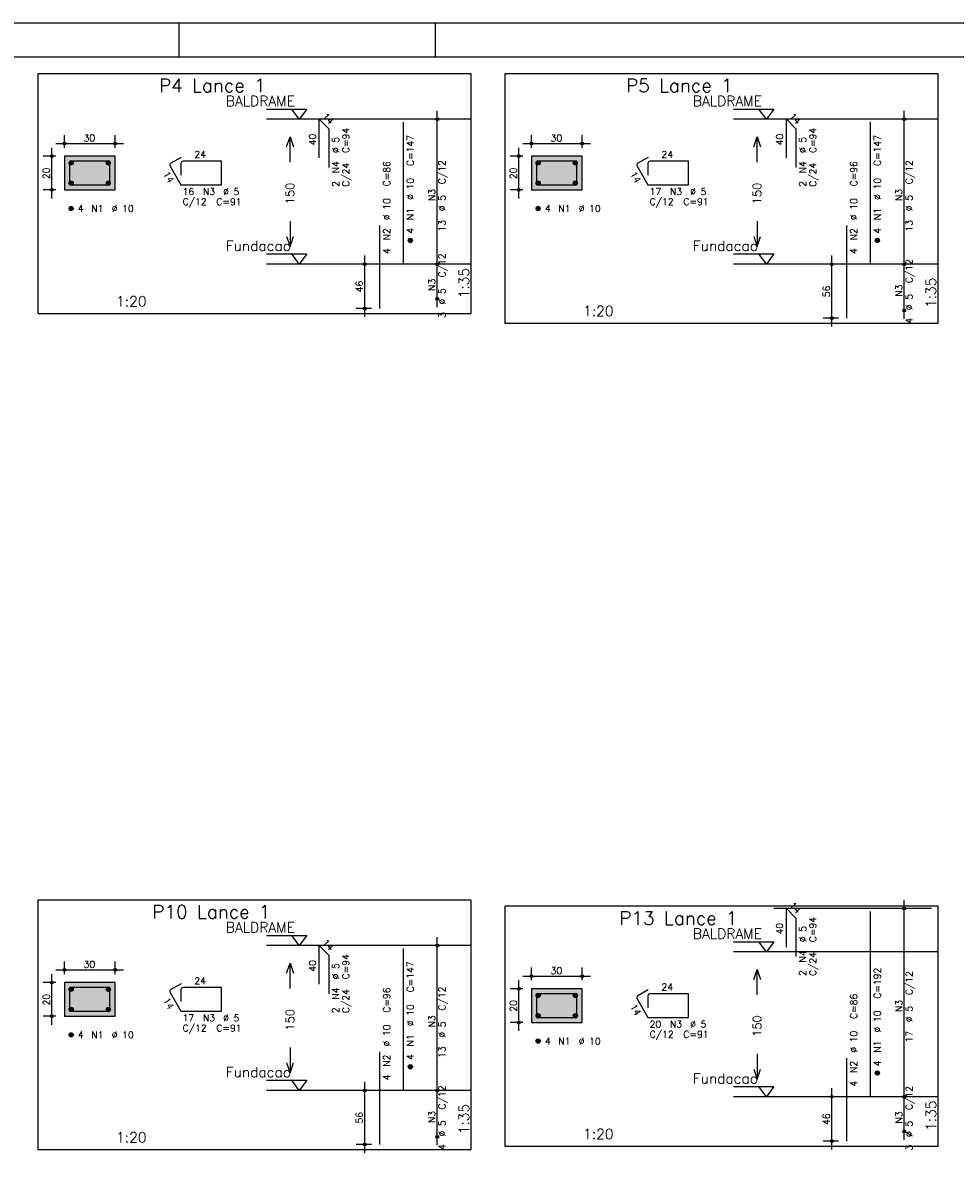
# Model space of a CAD drawing. Extents: x 0 to 84.1, y 0 to 59.4.
# Tile 3 of 7: x 16.4 to 44, y 25.4 to 59.4. Entities that reach past the tile are written whole.
import ezdxf

# ---------------------------------------------------------------- set-up
doc = ezdxf.new("R2010")
doc.units = 0
doc.linetypes.add('ESTILO_TQS_0002', pattern=[0.4, 0.1, -0.3])
for name, color, linetype in [('1', 1, 'CONTINUOUS'), ('2', 2, 'CONTINUOUS'), ('3', 3, 'CONTINUOUS'), ('4', 4, 'CONTINUOUS'), ('6', 6, 'CONTINUOUS'), ('7', 7, 'CONTINUOUS')]:
    doc.layers.add(name, color=color, linetype=linetype)
doc.styles.get("Standard").update_dxf_attribs({"font": 'ROMANS.SHX'})

msp = doc.modelspace()

# ---------------------------------------------------------------- linework, layer by layer
at = {"layer": '1', "linetype": 'CONTINUOUS'}
for points in [[(16.825, 50.800214), (29.65, 50.800214), (29.65, 57.900214), (16.825, 57.900214), (16.825, 50.800214)], [(30.65, 50.5145), (43.475, 50.5145), (43.475, 57.900214), (30.65, 57.900214), (30.65, 50.5145)], [(23.59, 56.850214), (24.79, 56.850214), (24.565, 56.550214), (24.34, 56.850214)], [(37.415, 56.850214), (38.615, 56.850214), (38.39, 56.550214), (38.165, 56.850214)], [(29.65, 56.550214), (23.59, 56.550214)], [(43.475, 56.550214), (37.415, 56.550214)], [(23.59, 52.5645), (24.79, 52.5645), (24.565, 52.2645), (24.34, 52.5645)], [(37.415, 52.5645), (38.615, 52.5645), (38.39, 52.2645), (38.165, 52.5645)], [(29.65, 52.2645), (23.59, 52.2645)], [(43.475, 52.2645), (37.415, 52.2645)], [(16.825, 26.05725), (29.65, 26.05725), (29.65, 33.442964), (16.825, 33.442964), (16.825, 26.05725)], [(30.65, 26.157464), (43.475, 26.157464), (43.475, 33.257464), (30.65, 33.257464), (30.65, 26.157464)], [(43.275, 33.193179), (38.615, 33.193179)], [(43.275, 33.193179), (38.615, 33.193179)], [(23.59, 32.392964), (24.79, 32.392964), (24.565, 32.092964), (24.34, 32.392964)], [(29.65, 32.092964), (23.59, 32.092964)], [(37.415, 32.207464), (38.615, 32.207464), (38.39, 31.907464), (38.165, 32.207464)], [(43.475, 31.907464), (37.415, 31.907464)], [(23.59, 28.10725), (24.79, 28.10725), (24.565, 27.80725), (24.34, 28.10725)], [(37.415, 27.92175), (38.615, 27.92175), (38.39, 27.62175), (38.165, 27.92175)], [(29.65, 27.80725), (23.59, 27.80725)], [(43.475, 27.62175), (37.415, 27.62175)]]:
    msp.add_lwpolyline(points, dxfattribs=at)
at = {"layer": '1', "linetype": 'ESTILO_TQS_0002'}
for points in [[(17.61, 54.459857), (19.11, 54.459857), (19.11, 55.459857), (17.61, 55.459857), (17.61, 54.459857)], [(31.435, 54.459857), (32.935, 54.459857), (32.935, 55.459857), (31.435, 55.459857), (31.435, 54.459857)], [(17.61, 30.002607), (19.11, 30.002607), (19.11, 31.002607), (17.61, 31.002607), (17.61, 30.002607)], [(31.435, 29.817107), (32.935, 29.817107), (32.935, 30.817107), (31.435, 30.817107), (31.435, 29.817107)]]:
    msp.add_lwpolyline(points, dxfattribs=at)
at = {"layer": '2', "linetype": 'CONTINUOUS'}
for p, q in [((84.100006, 59.400002), (0, 59.400002)), ((21, 59.400002), (21, 58.400002)), ((28.600006, 58.400002), (28.600006, 59.400002)), ((28.65, 52.0145), (28.65, 56.800214)), ((28.65, 56.550214), (28.65, 56.550214)), ((42.475, 52.0145), (42.475, 56.800214)), ((42.475, 56.550214), (42.475, 56.550214)), ((17.36, 55.834857), (19.36, 55.834857)), ((17.61, 55.709857), (17.61, 56.084857)), ((19.11, 55.709857), (19.11, 56.084857)), ((31.185, 55.834857), (33.185, 55.834857)), ((31.435, 55.709857), (31.435, 56.084857)), ((32.935, 55.709857), (32.935, 56.084857)), ((17.235, 54.209857), (17.235, 55.709857)), ((31.06, 54.209857), (31.06, 55.709857)), ((17.36, 55.459857), (16.985, 55.459857)), ((17.61, 55.459857), (17.61, 55.459857)), ((17.61, 55.459857), (17.61, 55.459857)), ((19.11, 55.459857), (19.11, 55.459857)), ((31.185, 55.459857), (30.81, 55.459857)), ((31.435, 55.459857), (31.435, 55.459857)), ((31.435, 55.459857), (31.435, 55.459857)), ((32.935, 55.459857), (32.935, 55.459857)), ((17.36, 54.459857), (16.985, 54.459857)), ((17.61, 54.459857), (17.61, 54.459857)), ((31.185, 54.459857), (30.81, 54.459857)), ((31.435, 54.459857), (31.435, 54.459857)), ((26.5, 50.700214), (26.5, 52.5145)), ((28.65, 50.985929), (28.65, 52.5145)), ((40.325, 50.4145), (40.325, 52.5145)), ((42.475, 50.643071), (42.475, 52.5145)), ((26.7, 52.2645), (26.25, 52.2645)), ((26.95, 52.2645), (26.95, 52.2645)), ((28.65, 52.2645), (28.65, 52.2645)), ((28.65, 52.2645), (28.65, 52.2645)), ((40.525, 52.2645), (40.075, 52.2645)), ((40.775, 52.2645), (40.775, 52.2645)), ((42.475, 52.2645), (42.475, 52.2645)), ((42.475, 52.2645), (42.475, 52.2645)), ((28.65, 51.235929), (28.65, 51.235929)), ((26.7, 50.950214), (26.25, 50.950214)), ((26.95, 50.950214), (26.95, 50.950214)), ((42.475, 50.893071), (42.475, 50.893071)), ((40.525, 50.6645), (40.075, 50.6645)), ((40.775, 50.6645), (40.775, 50.6645)), ((42.475, 27.37175), (42.475, 33.443179)), ((42.475, 33.193179), (42.475, 33.193179)), ((28.65, 27.55725), (28.65, 32.342964)), ((28.65, 32.092964), (28.65, 32.092964)), ((17.36, 31.377607), (19.36, 31.377607)), ((17.61, 31.252607), (17.61, 31.627607)), ((19.11, 31.252607), (19.11, 31.627607)), ((31.435, 31.067107), (31.435, 31.442107)), ((32.935, 31.067107), (32.935, 31.442107)), ((17.36, 31.002607), (16.985, 31.002607)), ((17.235, 29.752607), (17.235, 31.252607)), ((17.61, 31.002607), (17.61, 31.002607)), ((17.61, 31.002607), (17.61, 31.002607)), ((19.11, 31.002607), (19.11, 31.002607)), ((31.06, 29.567107), (31.06, 31.067107)), ((31.185, 31.192107), (33.185, 31.192107)), ((31.185, 30.817107), (30.81, 30.817107)), ((31.435, 30.817107), (31.435, 30.817107)), ((31.435, 30.817107), (31.435, 30.817107)), ((32.935, 30.817107), (32.935, 30.817107)), ((17.36, 30.002607), (16.985, 30.002607)), ((17.61, 30.002607), (17.61, 30.002607)), ((31.185, 29.817107), (30.81, 29.817107)), ((31.435, 29.817107), (31.435, 29.817107)), ((26.5, 25.95725), (26.5, 28.05725)), ((28.65, 26.185821), (28.65, 28.05725)), ((26.7, 27.80725), (26.25, 27.80725)), ((26.95, 27.80725), (26.95, 27.80725)), ((28.65, 27.80725), (28.65, 27.80725)), ((28.65, 27.80725), (28.65, 27.80725)), ((40.525, 27.62175), (40.075, 27.62175)), ((40.325, 26.057464), (40.325, 27.87175)), ((40.775, 27.62175), (40.775, 27.62175)), ((42.475, 26.343179), (42.475, 27.87175)), ((42.475, 27.62175), (42.475, 27.62175)), ((42.475, 27.62175), (42.475, 27.62175)), ((42.475, 26.593179), (42.475, 26.593179)), ((28.65, 26.435821), (28.65, 26.435821)), ((40.525, 26.307464), (40.075, 26.307464)), ((40.775, 26.307464), (40.775, 26.307464)), ((26.7, 26.20725), (26.25, 26.20725)), ((26.95, 26.20725), (26.95, 26.20725))]:
    msp.add_line(p, q, dxfattribs=at)
for points in [[(83.100006, 1), (2.5, 1), (2.5, 58.400002), (83.100006, 58.400002), (83.100006, 1)], [(24.19, 55.732357), (24.29, 56.032357), (24.39, 55.732357)], [(24.29, 55.282357), (24.29, 56.032357)], [(38.015, 55.732357), (38.115, 56.032357), (38.215, 55.732357)], [(38.115, 55.282357), (38.115, 56.032357)], [(17.61, 54.459857), (19.11, 54.459857), (19.11, 55.459857), (17.61, 55.459857), (17.61, 54.459857)], [(31.435, 54.459857), (32.935, 54.459857), (32.935, 55.459857), (31.435, 55.459857), (31.435, 54.459857)], [(24.29, 53.532357), (24.29, 52.782357)], [(38.115, 53.532357), (38.115, 52.782357)], [(24.19, 53.082357), (24.29, 52.782357), (24.39, 53.082357)], [(38.015, 53.082357), (38.115, 52.782357), (38.215, 53.082357)], [(24.19, 31.275107), (24.29, 31.575107), (24.39, 31.275107)], [(24.29, 30.825107), (24.29, 31.575107)], [(38.015, 31.089607), (38.115, 31.389607), (38.215, 31.089607)], [(38.115, 30.639607), (38.115, 31.389607)], [(17.61, 30.002607), (19.11, 30.002607), (19.11, 31.002607), (17.61, 31.002607), (17.61, 30.002607)], [(31.435, 29.817107), (32.935, 29.817107), (32.935, 30.817107), (31.435, 30.817107), (31.435, 29.817107)], [(24.29, 29.075107), (24.29, 28.325107)], [(24.19, 28.625107), (24.29, 28.325107), (24.39, 28.625107)], [(38.115, 28.889607), (38.115, 28.139607)], [(38.015, 28.439607), (38.115, 28.139607), (38.215, 28.439607)]]:
    msp.add_lwpolyline(points, dxfattribs=at)
for centre, radius in [((28.65, 56.550214), 0.041625), ((28.65, 56.550214), 0.02075), ((42.475, 56.550214), 0.041625), ((42.475, 56.550214), 0.02075), ((17.61, 55.834857), 0.04), ((17.61, 55.834857), 0.02), ((19.11, 55.834857), 0.04), ((19.11, 55.834857), 0.02), ((31.435, 55.834857), 0.04), ((31.435, 55.834857), 0.02), ((32.935, 55.834857), 0.04), ((32.935, 55.834857), 0.02), ((17.235, 55.459857), 0.04), ((31.06, 55.459857), 0.04), ((17.235, 55.459857), 0.02), ((31.06, 55.459857), 0.02), ((17.235, 54.459857), 0.04), ((17.235, 54.459857), 0.02), ((31.06, 54.459857), 0.04), ((31.06, 54.459857), 0.02), ((26.5, 52.2645), 0.04), ((26.5, 52.2645), 0.02), ((28.65, 52.2645), 0.041625), ((28.65, 52.2645), 0.041625), ((28.65, 52.2645), 0.02075), ((28.65, 52.2645), 0.02075), ((40.325, 52.2645), 0.04), ((40.325, 52.2645), 0.02), ((42.475, 52.2645), 0.041625), ((42.475, 52.2645), 0.041625), ((42.475, 52.2645), 0.02075), ((42.475, 52.2645), 0.02075), ((28.65, 51.235929), 0.041625), ((28.65, 51.235929), 0.02075), ((26.5, 50.950214), 0.04), ((26.5, 50.950214), 0.02), ((42.475, 50.893071), 0.041625), ((42.475, 50.893071), 0.02075), ((40.325, 50.6645), 0.04), ((40.325, 50.6645), 0.02), ((42.475, 33.193179), 0.041625), ((42.475, 33.193179), 0.02075), ((28.65, 32.092964), 0.041625), ((28.65, 32.092964), 0.02075), ((17.61, 31.377607), 0.04), ((17.61, 31.377607), 0.02), ((19.11, 31.377607), 0.04), ((19.11, 31.377607), 0.02), ((17.235, 31.002607), 0.04), ((17.235, 31.002607), 0.02), ((31.435, 31.192107), 0.04), ((31.435, 31.192107), 0.02), ((32.935, 31.192107), 0.04), ((32.935, 31.192107), 0.02), ((31.06, 30.817107), 0.04), ((31.06, 30.817107), 0.02), ((17.235, 30.002607), 0.04), ((17.235, 30.002607), 0.02), ((31.06, 29.817107), 0.04), ((31.06, 29.817107), 0.02), ((26.5, 27.80725), 0.04), ((26.5, 27.80725), 0.02), ((28.65, 27.80725), 0.041625), ((28.65, 27.80725), 0.041625), ((28.65, 27.80725), 0.02075), ((28.65, 27.80725), 0.02075), ((40.325, 27.62175), 0.04), ((40.325, 27.62175), 0.02), ((42.475, 27.62175), 0.041625), ((42.475, 27.62175), 0.041625), ((42.475, 27.62175), 0.02075), ((42.475, 27.62175), 0.02075), ((42.475, 26.593179), 0.041625), ((42.475, 26.593179), 0.02075), ((26.5, 26.20725), 0.04), ((26.5, 26.20725), 0.02), ((28.65, 26.435821), 0.041625), ((28.65, 26.435821), 0.02075), ((40.325, 26.307464), 0.04), ((40.325, 26.307464), 0.02)]:
    msp.add_circle(centre, radius, dxfattribs=at)
for points in [[(17.61, 54.459857), (19.11, 54.459857), (19.11, 55.459857)], [(17.61, 54.459857), (19.11, 55.459857), (17.61, 55.459857)], [(17.61, 54.459857), (17.61, 55.459857), (17.61, 54.459857)], [(31.435, 54.459857), (32.935, 54.459857), (32.935, 55.459857)], [(31.435, 54.459857), (32.935, 55.459857), (31.435, 55.459857)], [(31.435, 54.459857), (31.435, 55.459857), (31.435, 54.459857)], [(17.61, 30.002607), (19.11, 30.002607), (19.11, 31.002607)], [(17.61, 30.002607), (19.11, 31.002607), (17.61, 31.002607)], [(17.61, 30.002607), (17.61, 31.002607), (17.61, 30.002607)], [(31.435, 29.817107), (32.935, 29.817107), (32.935, 30.817107)], [(31.435, 29.817107), (32.935, 30.817107), (31.435, 30.817107)], [(31.435, 29.817107), (31.435, 30.817107), (31.435, 29.817107)]]:
    msp.add_solid(points, dxfattribs=at)
at = {"layer": '3', "linetype": 'CONTINUOUS'}
for p, q in [((17.748156, 55.251046), (17.81881, 55.3217)), ((17.748165, 55.268732), (17.801181, 55.321749)), ((17.751831, 55.237044), (17.832838, 55.31805)), ((17.757882, 55.225416), (17.844471, 55.312006)), ((17.765828, 55.215686), (17.854208, 55.304065)), ((17.775562, 55.207741), (17.862159, 55.294339)), ((17.787198, 55.2017), (17.868158, 55.28266)), ((17.801173, 55.197997), (17.871893, 55.268717)), ((17.818878, 55.198024), (17.871897, 55.251044)), ((18.848156, 55.251046), (18.91881, 55.3217)), ((18.848165, 55.268732), (18.901181, 55.321749)), ((18.851831, 55.237044), (18.932838, 55.31805)), ((18.857882, 55.225416), (18.944471, 55.312006)), ((18.865828, 55.215686), (18.954208, 55.304065)), ((18.875562, 55.207741), (18.962159, 55.294339)), ((18.887198, 55.2017), (18.968158, 55.28266)), ((18.901173, 55.197997), (18.971893, 55.268717)), ((18.918878, 55.198024), (18.971897, 55.251044)), ((31.573156, 55.251046), (31.64381, 55.3217)), ((31.573165, 55.268732), (31.626181, 55.321749)), ((31.576831, 55.237044), (31.657838, 55.31805)), ((31.582882, 55.225416), (31.669471, 55.312006)), ((31.590828, 55.215686), (31.679208, 55.304065)), ((31.600562, 55.207741), (31.687159, 55.294339)), ((31.612198, 55.2017), (31.693158, 55.28266)), ((31.626173, 55.197997), (31.696893, 55.268717)), ((31.643878, 55.198024), (31.696897, 55.251044)), ((32.673156, 55.251046), (32.74381, 55.3217)), ((32.673165, 55.268732), (32.726181, 55.321749)), ((32.676831, 55.237044), (32.757838, 55.31805)), ((32.682882, 55.225416), (32.769471, 55.312006)), ((32.690828, 55.215686), (32.779208, 55.304065)), ((32.700562, 55.207741), (32.787159, 55.294339)), ((32.712198, 55.2017), (32.793158, 55.28266)), ((32.726173, 55.197997), (32.796893, 55.268717)), ((32.743878, 55.198024), (32.796897, 55.251044)), ((17.748156, 54.651046), (17.81881, 54.7217)), ((17.748165, 54.668732), (17.801181, 54.721749)), ((17.751831, 54.637044), (17.832838, 54.71805)), ((17.757882, 54.625416), (17.844471, 54.712006)), ((17.765828, 54.615686), (17.854208, 54.704065)), ((17.775562, 54.607741), (17.862159, 54.694339)), ((17.787198, 54.6017), (17.868158, 54.68266)), ((17.801173, 54.597997), (17.871893, 54.668717)), ((17.818878, 54.598024), (17.871897, 54.651044)), ((18.848156, 54.651046), (18.91881, 54.7217)), ((18.848165, 54.668732), (18.901181, 54.721749)), ((18.851831, 54.637044), (18.932838, 54.71805)), ((18.857882, 54.625416), (18.944471, 54.712006)), ((18.865828, 54.615686), (18.954208, 54.704065)), ((18.875562, 54.607741), (18.962159, 54.694339)), ((18.887198, 54.6017), (18.968158, 54.68266)), ((18.901173, 54.597997), (18.971893, 54.668717)), ((18.918878, 54.598024), (18.971897, 54.651044)), ((31.573156, 54.651046), (31.64381, 54.7217)), ((31.573165, 54.668732), (31.626181, 54.721749)), ((31.576831, 54.637044), (31.657838, 54.71805)), ((31.582882, 54.625416), (31.669471, 54.712006)), ((31.590828, 54.615686), (31.679208, 54.704065)), ((31.600562, 54.607741), (31.687159, 54.694339)), ((31.612198, 54.6017), (31.693158, 54.68266)), ((31.626173, 54.597997), (31.696893, 54.668717)), ((31.643878, 54.598024), (31.696897, 54.651044)), ((32.673156, 54.651046), (32.74381, 54.7217)), ((32.673165, 54.668732), (32.726181, 54.721749)), ((32.676831, 54.637044), (32.757838, 54.71805)), ((32.682882, 54.625416), (32.769471, 54.712006)), ((32.690828, 54.615686), (32.779208, 54.704065)), ((32.700562, 54.607741), (32.787159, 54.694339)), ((32.712198, 54.6017), (32.793158, 54.68266)), ((32.726173, 54.597997), (32.796893, 54.668717)), ((32.743878, 54.598024), (32.796897, 54.651044)), ((17.748156, 53.901046), (17.81881, 53.9717)), ((17.748165, 53.918732), (17.801181, 53.971749)), ((17.751831, 53.887044), (17.832838, 53.96805)), ((17.757882, 53.875416), (17.844471, 53.962006)), ((17.765828, 53.865686), (17.854208, 53.954065)), ((17.775562, 53.857741), (17.862159, 53.944339)), ((17.787198, 53.8517), (17.868158, 53.93266)), ((17.801173, 53.847997), (17.871893, 53.918717)), ((17.818878, 53.848024), (17.871897, 53.901044)), ((31.573156, 53.901046), (31.64381, 53.9717)), ((31.573165, 53.918732), (31.626181, 53.971749)), ((31.576831, 53.887044), (31.657838, 53.96805)), ((31.582882, 53.875416), (31.669471, 53.962006)), ((31.590828, 53.865686), (31.679208, 53.954065)), ((31.600562, 53.857741), (31.687159, 53.944339)), ((31.612198, 53.8517), (31.693158, 53.93266)), ((31.626173, 53.847997), (31.696893, 53.918717)), ((31.643878, 53.848024), (31.696897, 53.901044)), ((27.788156, 52.955689), (27.85881, 53.026343)), ((27.788165, 52.973375), (27.841181, 53.026392)), ((27.791831, 52.941687), (27.872838, 53.022693)), ((27.797882, 52.930059), (27.884471, 53.016649)), ((27.805828, 52.920328), (27.894208, 53.008708)), ((27.815562, 52.912384), (27.902159, 52.998982)), ((27.827198, 52.906343), (27.908158, 52.987303)), ((27.841173, 52.90264), (27.911893, 52.97336)), ((27.858878, 52.902667), (27.911897, 52.955687)), ((41.613156, 52.955689), (41.68381, 53.026343)), ((41.613165, 52.973375), (41.666181, 53.026392)), ((41.616831, 52.941687), (41.697838, 53.022693)), ((41.622882, 52.930059), (41.709471, 53.016649)), ((41.630828, 52.920328), (41.719208, 53.008708)), ((41.640562, 52.912384), (41.727159, 52.998982)), ((41.652198, 52.906343), (41.733158, 52.987303)), ((41.666173, 52.90264), (41.736893, 52.97336)), ((41.683878, 52.902667), (41.736897, 52.955687)), ((17.748156, 30.793796), (17.81881, 30.86445)), ((17.748165, 30.811482), (17.801181, 30.864499)), ((17.751831, 30.779794), (17.832838, 30.8608)), ((17.757882, 30.768166), (17.844471, 30.854756)), ((17.765828, 30.758436), (17.854208, 30.846815)), ((17.775562, 30.750491), (17.862159, 30.837089)), ((17.787198, 30.74445), (17.868158, 30.82541)), ((17.801173, 30.740747), (17.871893, 30.811467)), ((17.818878, 30.740774), (17.871897, 30.793794)), ((18.848156, 30.793796), (18.91881, 30.86445)), ((18.848165, 30.811482), (18.901181, 30.864499)), ((18.851831, 30.779794), (18.932838, 30.8608)), ((18.857882, 30.768166), (18.944471, 30.854756)), ((18.865828, 30.758436), (18.954208, 30.846815)), ((18.875562, 30.750491), (18.962159, 30.837089)), ((18.887198, 30.74445), (18.968158, 30.82541)), ((18.901173, 30.740747), (18.971893, 30.811467)), ((18.918878, 30.740774), (18.971897, 30.793794)), ((31.573156, 30.608296), (31.64381, 30.67895)), ((31.573165, 30.625982), (31.626181, 30.678999)), ((31.576831, 30.594294), (31.657838, 30.6753)), ((31.582882, 30.582666), (31.669471, 30.669256)), ((31.590828, 30.572936), (31.679208, 30.661315)), ((31.600562, 30.564991), (31.687159, 30.651589)), ((31.612198, 30.55895), (31.693158, 30.63991)), ((32.673156, 30.608296), (32.74381, 30.67895)), ((32.673165, 30.625982), (32.726181, 30.678999)), ((32.676831, 30.594294), (32.757838, 30.6753)), ((32.682882, 30.582666), (32.769471, 30.669256)), ((32.690828, 30.572936), (32.779208, 30.661315)), ((32.700562, 30.564991), (32.787159, 30.651589)), ((32.712198, 30.55895), (32.793158, 30.63991)), ((31.626173, 30.555247), (31.696893, 30.625967)), ((31.643878, 30.555274), (31.696897, 30.608294)), ((32.726173, 30.555247), (32.796893, 30.625967)), ((32.743878, 30.555274), (32.796897, 30.608294)), ((17.748156, 30.193796), (17.81881, 30.26445)), ((17.748165, 30.211482), (17.801181, 30.264499)), ((17.751831, 30.179794), (17.832838, 30.2608)), ((17.757882, 30.168166), (17.844471, 30.254756)), ((17.765828, 30.158436), (17.854208, 30.246815)), ((17.775562, 30.150491), (17.862159, 30.237089)), ((17.787198, 30.14445), (17.868158, 30.22541)), ((17.801173, 30.140747), (17.871893, 30.211467)), ((17.818878, 30.140774), (17.871897, 30.193794)), ((18.848156, 30.193796), (18.91881, 30.26445)), ((18.848165, 30.211482), (18.901181, 30.264499)), ((18.851831, 30.179794), (18.932838, 30.2608)), ((18.857882, 30.168166), (18.944471, 30.254756)), ((18.865828, 30.158436), (18.954208, 30.246815)), ((18.875562, 30.150491), (18.962159, 30.237089)), ((18.887198, 30.14445), (18.968158, 30.22541)), ((18.901173, 30.140747), (18.971893, 30.211467)), ((18.918878, 30.140774), (18.971897, 30.193794)), ((31.573156, 30.008296), (31.64381, 30.07895)), ((31.573165, 30.025982), (31.626181, 30.078999)), ((31.576831, 29.994294), (31.657838, 30.0753)), ((31.582882, 29.982666), (31.669471, 30.069256)), ((31.590828, 29.972936), (31.679208, 30.061315)), ((31.600562, 29.964991), (31.687159, 30.051589)), ((31.612198, 29.95895), (31.693158, 30.03991)), ((31.626173, 29.955247), (31.696893, 30.025967)), ((31.643878, 29.955274), (31.696897, 30.008294)), ((32.673156, 30.008296), (32.74381, 30.07895)), ((32.673165, 30.025982), (32.726181, 30.078999)), ((32.676831, 29.994294), (32.757838, 30.0753)), ((32.682882, 29.982666), (32.769471, 30.069256)), ((32.690828, 29.972936), (32.779208, 30.061315)), ((32.700562, 29.964991), (32.787159, 30.051589)), ((32.712198, 29.95895), (32.793158, 30.03991)), ((32.726173, 29.955247), (32.796893, 30.025967)), ((32.743878, 29.955274), (32.796897, 30.008294)), ((17.748156, 29.443796), (17.81881, 29.51445)), ((17.748165, 29.461482), (17.801181, 29.514499)), ((17.751831, 29.429794), (17.832838, 29.5108)), ((17.757882, 29.418166), (17.844471, 29.504756)), ((17.765828, 29.408436), (17.854208, 29.496815)), ((17.775562, 29.400491), (17.862159, 29.487089)), ((17.787198, 29.39445), (17.868158, 29.47541)), ((17.801173, 29.390747), (17.871893, 29.461467)), ((17.818878, 29.390774), (17.871897, 29.443794)), ((31.573156, 29.258296), (31.64381, 29.32895)), ((31.573165, 29.275982), (31.626181, 29.328999)), ((31.576831, 29.244294), (31.657838, 29.3253)), ((31.582882, 29.232666), (31.669471, 29.319256)), ((31.590828, 29.222936), (31.679208, 29.311315)), ((31.600562, 29.214991), (31.687159, 29.301589)), ((31.612198, 29.20895), (31.693158, 29.28991)), ((31.626173, 29.205247), (31.696893, 29.275967)), ((31.643878, 29.205274), (31.696897, 29.258294)), ((27.788156, 28.498439), (27.85881, 28.569093)), ((27.788165, 28.516125), (27.841181, 28.569142)), ((27.791831, 28.484437), (27.872838, 28.565443)), ((27.797882, 28.472809), (27.884471, 28.559399)), ((27.805828, 28.463078), (27.894208, 28.551458)), ((27.815562, 28.455134), (27.902159, 28.541732)), ((27.827198, 28.449093), (27.908158, 28.530053)), ((27.841173, 28.44539), (27.911893, 28.51611)), ((27.858878, 28.445417), (27.911897, 28.498437)), ((41.613156, 28.312939), (41.68381, 28.383593)), ((41.613165, 28.330625), (41.666181, 28.383642)), ((41.616831, 28.298937), (41.697838, 28.379943)), ((41.622882, 28.287309), (41.709471, 28.373899)), ((41.630828, 28.277578), (41.719208, 28.365958)), ((41.640562, 28.269634), (41.727159, 28.356232)), ((41.652198, 28.263593), (41.733158, 28.344553)), ((41.666173, 28.25989), (41.736893, 28.33061)), ((41.683878, 28.259917), (41.736897, 28.312937))]:
    msp.add_line(p, q, dxfattribs=at)
for centre in [(17.81, 55.259857), (18.91, 55.259857), (31.635, 55.259857), (32.735, 55.259857), (17.81, 54.659857), (18.91, 54.659857), (31.635, 54.659857), (32.735, 54.659857), (17.81, 53.909857), (31.635, 53.909857), (27.85, 52.9645), (41.675, 52.9645), (17.81, 30.802607), (18.91, 30.802607), (31.635, 30.617107), (32.735, 30.617107), (17.81, 30.202607), (18.91, 30.202607), (31.635, 30.017107), (32.735, 30.017107), (17.81, 29.452607), (31.635, 29.267107), (27.85, 28.50725), (41.675, 28.32175)]:
    msp.add_circle(centre, 0.0625, dxfattribs=at)
at = {"layer": '4', "linetype": 'CONTINUOUS'}
for p, q in [((17.76, 55.247357), (17.76, 54.609857)), ((17.76, 55.247357), (17.76, 54.897357)), ((18.1725, 55.309857), (17.8225, 55.309857)), ((18.96, 55.309857), (17.8225, 55.309857)), ((18.96, 54.609857), (18.96, 55.309857)), ((31.585, 55.247357), (31.585, 54.609857)), ((31.585, 55.247357), (31.585, 54.897357)), ((31.9975, 55.309857), (31.6475, 55.309857)), ((32.785, 55.309857), (31.6475, 55.309857)), ((32.785, 54.609857), (32.785, 55.309857)), ((17.76, 54.609857), (18.96, 54.609857)), ((31.585, 54.609857), (32.785, 54.609857)), ((17.76, 30.790107), (17.76, 30.152607)), ((17.76, 30.790107), (17.76, 30.440107)), ((18.1725, 30.852607), (17.8225, 30.852607)), ((18.96, 30.852607), (17.8225, 30.852607)), ((18.96, 30.152607), (18.96, 30.852607)), ((31.9975, 30.667107), (31.6475, 30.667107)), ((32.785, 30.667107), (31.6475, 30.667107)), ((32.785, 29.967107), (32.785, 30.667107)), ((31.585, 30.604607), (31.585, 29.967107)), ((31.585, 30.604607), (31.585, 30.254607)), ((17.76, 30.152607), (18.96, 30.152607)), ((31.585, 29.967107), (32.785, 29.967107))]:
    msp.add_line(p, q, dxfattribs=at)
for centre in [(17.8225, 55.247357), (17.8225, 55.247357), (31.6475, 55.247357), (31.6475, 55.247357), (17.8225, 30.790107), (17.8225, 30.790107), (31.6475, 30.604607), (31.6475, 30.604607)]:
    msp.add_arc(centre, 0.0625, 90, 180, dxfattribs=at)
at = {"layer": '6', "linetype": 'CONTINUOUS'}
for p, q in [((25.15716, 55.407357), (25.15716, 56.550214)), ((25.15716, 56.550214), (25.440003, 56.267372)), ((38.98216, 55.407357), (38.98216, 56.550214)), ((38.98216, 56.550214), (39.265003, 56.267372)), ((25.440003, 56.267372), (25.440003, 55.124514)), ((27.65, 52.2645), (27.65, 56.4645)), ((39.265003, 56.267372), (39.265003, 55.124514)), ((41.475, 52.2645), (41.475, 56.4645)), ((20.74125, 55.161948), (21.06, 54.609857)), ((21.067235, 55.422325), (20.764127, 55.247325)), ((21.06, 55.247357), (21.06, 54.897357)), ((22.26, 55.309857), (21.1225, 55.309857)), ((22.26, 54.609857), (22.26, 55.309857)), ((34.56625, 55.161948), (34.885, 54.609857)), ((34.892235, 55.422325), (34.589127, 55.247325)), ((34.885, 55.247357), (34.885, 54.897357)), ((36.085, 55.309857), (34.9475, 55.309857)), ((36.085, 54.609857), (36.085, 55.309857)), ((21.06, 54.609857), (22.26, 54.609857)), ((34.885, 54.609857), (36.085, 54.609857)), ((26.95, 50.950214), (26.95, 53.407357)), ((40.775, 50.6645), (40.775, 53.407357)), ((38.98216, 32.050321), (38.98216, 33.193179)), ((38.98216, 33.193179), (39.265003, 32.910336)), ((41.475, 27.62175), (41.475, 33.107464)), ((39.265003, 32.910336), (39.265003, 31.767479)), ((25.15716, 30.950107), (25.15716, 32.092964)), ((25.15716, 32.092964), (25.440003, 31.810122)), ((27.65, 27.80725), (27.65, 32.00725)), ((25.440003, 31.810122), (25.440003, 30.667264)), ((20.74125, 30.704698), (21.06, 30.152607)), ((21.067235, 30.965075), (20.764127, 30.790075)), ((21.06, 30.790107), (21.06, 30.440107)), ((22.26, 30.852607), (21.1225, 30.852607)), ((22.26, 30.152607), (22.26, 30.852607)), ((34.892235, 30.779575), (34.589127, 30.604575)), ((36.085, 30.667107), (34.9475, 30.667107)), ((36.085, 29.967107), (36.085, 30.667107)), ((34.56625, 30.519198), (34.885, 29.967107)), ((34.885, 30.604607), (34.885, 30.254607)), ((21.06, 30.152607), (22.26, 30.152607)), ((34.885, 29.967107), (36.085, 29.967107)), ((26.95, 26.20725), (26.95, 28.950107)), ((40.775, 26.307464), (40.775, 28.764607))]:
    msp.add_line(p, q, dxfattribs=at)
for centre, start, end in [((20.795377, 55.193198), 120, 210), ((21.1225, 55.247357), 90, 180), ((34.620377, 55.193198), 120, 210), ((34.9475, 55.247357), 90, 180), ((20.795377, 30.735948), 120, 210), ((21.1225, 30.790107), 90, 180), ((34.9475, 30.604607), 90, 180), ((34.620377, 30.550448), 120, 210)]:
    msp.add_arc(centre, 0.0625, start, end, dxfattribs=at)

# ---------------------------------------------------------------- texts
at = {"layer": '1', "linetype": 'CONTINUOUS'}
for s, p in [('BALDRAME', (22.39, 56.940214)), ('BALDRAME', (36.215, 56.940214)), ('Fundacao', (22.39, 52.6545)), ('Fundacao', (36.215, 52.6545)), ('BALDRAME', (22.39, 32.482964)), ('BALDRAME', (36.215, 32.297464)), ('Fundacao', (22.39, 28.19725)), ('Fundacao', (36.215, 28.01175))]:
    msp.add_text(s, height=0.3, dxfattribs=at).set_placement(p)
at = {"layer": '2', "linetype": 'CONTINUOUS'}
for s, height, rotation, p in [('14', 0.2, 315, (25.227871, 56.620925)), ('14', 0.2, 315, (39.052871, 56.620925)), ('C=94', 0.2, 90, (26.04, 55.550214)), ('C=94', 0.2, 90, (39.865, 55.550214)), ('40', 0.2, 90, (25.05716, 55.778786)), ('%%c 5', 0.2, 90, (25.74, 55.550214)), ('C=147', 0.2, 90, (27.95, 55.1645)), ('40', 0.2, 90, (38.88216, 55.778786)), ('%%c 5', 0.2, 90, (39.565, 55.550214)), ('C=147', 0.2, 90, (41.775, 55.1645)), ('N4', 0.2, 90, (25.74, 54.950214)), ('C=86', 0.2, 90, (27.25, 54.5645)), ('C/12', 0.2, 90, (28.89, 54.627357)), ('N4', 0.2, 90, (39.565, 54.950214)), ('C=96', 0.2, 90, (41.075, 54.5645)), ('C/12', 0.2, 90, (42.715, 54.627357)), ('20', 0.2, 90, (17.175, 54.779857)), ('14', 0.2, 300, (20.525192, 54.936171)), ('C/24', 0.2, 90, (26.04, 54.550214)), ('20', 0.2, 90, (31, 54.779857)), ('14', 0.2, 300, (34.350192, 54.936171)), ('C/24', 0.2, 90, (39.865, 54.550214)), ('150', 0.25, 90, (24.415, 54.032357)), ('2', 0.2, 90, (25.74, 54.550214)), ('%%c 10', 0.2, 90, (27.95, 54.1645)), ('N3', 0.2, 90, (28.59, 54.127357)), ('150', 0.25, 90, (38.24, 54.032357)), ('2', 0.2, 90, (39.565, 54.550214)), ('%%c 10', 0.2, 90, (41.775, 54.1645)), ('N3', 0.2, 90, (42.415, 54.127357)), ('%%c 5', 0.2, 90, (28.89, 53.827357)), ('%%c 5', 0.2, 90, (42.715, 53.827357)), ('%%c 10', 0.2, 90, (27.25, 53.5645)), ('N1', 0.2, 90, (27.95, 53.5645)), ('%%c 10', 0.2, 90, (41.075, 53.5645)), ('N1', 0.2, 90, (41.775, 53.5645)), ('13', 0.2, 90, (28.89, 53.227357)), ('13', 0.2, 90, (42.715, 53.227357)), ('N2', 0.2, 90, (27.25, 52.9645)), ('4', 0.2, 90, (27.95, 53.1645)), ('N2', 0.2, 90, (41.075, 52.9645)), ('4', 0.2, 90, (41.775, 53.1645)), ('4', 0.2, 90, (27.25, 52.5645)), ('C/12', 0.2, 90, (28.89, 51.870214)), ('4', 0.2, 90, (41.075, 52.5645)), ('C/12', 0.2, 90, (42.715, 51.698786)), ('N3', 0.2, 90, (28.59, 51.470214)), ('1:35', 0.3, 90, (29.59, 51.250214)), ('1:35', 0.3, 90, (43.415, 50.9645)), ('46', 0.2, 90, (26.44, 51.427357)), ('%%c 5', 0.2, 90, (28.89, 51.070214)), ('56', 0.2, 90, (40.265, 51.2845)), ('N3', 0.2, 90, (42.415, 51.298786)), ('%%c 5', 0.2, 90, (42.715, 50.898786)), ('3', 0.2, 90, (28.89, 50.670214)), ('4', 0.2, 90, (42.715, 50.498786)), ('14', 0.2, 315, (39.052871, 33.263889)), ('40', 0.2, 90, (38.88216, 32.42175)), ('C=94', 0.2, 90, (39.865, 32.193179)), ('%%c 5', 0.2, 90, (39.565, 32.193179)), ('14', 0.2, 315, (25.227871, 32.163675)), ('C=94', 0.2, 90, (26.04, 31.092964)), ('N4', 0.2, 90, (39.565, 31.593179)), ('C/24', 0.2, 90, (39.865, 31.193179)), ('40', 0.2, 90, (25.05716, 31.321536)), ('%%c 5', 0.2, 90, (25.74, 31.092964)), ('C=147', 0.2, 90, (27.95, 30.70725)), ('2', 0.2, 90, (39.565, 31.193179)), ('C=192', 0.2, 90, (41.775, 30.52175)), ('C/12', 0.2, 90, (42.715, 30.627464)), ('N4', 0.2, 90, (25.74, 30.492964)), ('C/24', 0.2, 90, (26.04, 30.092964)), ('C=96', 0.2, 90, (27.25, 30.10725)), ('C/12', 0.2, 90, (28.89, 30.170107)), ('20', 0.2, 90, (17.175, 30.322607)), ('14', 0.2, 300, (20.525192, 30.478921)), ('20', 0.2, 90, (31, 30.137107)), ('14', 0.2, 300, (34.350192, 30.293421)), ('C=86', 0.2, 90, (41.075, 29.92175)), ('N3', 0.2, 90, (42.415, 30.127464)), ('150', 0.25, 90, (24.415, 29.575107)), ('2', 0.2, 90, (25.74, 30.092964)), ('%%c 10', 0.2, 90, (27.95, 29.70725)), ('N3', 0.2, 90, (28.59, 29.670107)), ('%%c 10', 0.2, 90, (41.775, 29.52175)), ('%%c 5', 0.2, 90, (42.715, 29.827464)), ('%%c 10', 0.2, 90, (27.25, 29.10725)), ('%%c 5', 0.2, 90, (28.89, 29.370107)), ('150', 0.25, 90, (38.24, 29.389607)), ('N1', 0.2, 90, (27.95, 29.10725)), ('%%c 10', 0.2, 90, (41.075, 28.92175)), ('17', 0.2, 90, (42.715, 29.227464)), ('13', 0.2, 90, (28.89, 28.770107)), ('N1', 0.2, 90, (41.775, 28.92175)), ('N2', 0.2, 90, (27.25, 28.50725)), ('4', 0.2, 90, (27.95, 28.70725)), ('N2', 0.2, 90, (41.075, 28.32175)), ('4', 0.2, 90, (41.775, 28.52175)), ('4', 0.2, 90, (27.25, 28.10725)), ('4', 0.2, 90, (41.075, 27.92175)), ('C/12', 0.2, 90, (28.89, 27.241536)), ('C/12', 0.2, 90, (42.715, 27.227464)), ('1:35', 0.3, 90, (29.59, 26.50725)), ('1:35', 0.3, 90, (43.415, 26.607464)), ('56', 0.2, 90, (26.44, 26.82725)), ('N3', 0.2, 90, (28.59, 26.841536)), ('46', 0.2, 90, (40.265, 26.784607)), ('N3', 0.2, 90, (42.415, 26.827464)), ('%%c 5', 0.2, 90, (28.89, 26.441536)), ('%%c 5', 0.2, 90, (42.715, 26.427464)), ('4', 0.2, 90, (28.89, 26.041536)), ('3', 0.2, 90, (42.715, 26.027464))]:
    msp.add_text(s, height=height, rotation=rotation, dxfattribs=at).set_placement(p)
for s, height, p in [('1', 0.01, (29.44, 56.550214)), ('1', 0.01, (43.265, 56.550214)), ('30', 0.2, (18.18, 55.894857)), ('30', 0.2, (32.005, 55.894857)), ('24', 0.2, (21.46, 55.409857)), ('24', 0.2, (35.285, 55.409857)), ('16', 0.2, (21.11, 54.309857)), ('N3', 0.2, (21.71, 54.309857)), ('%%c 5', 0.2, (22.31, 54.309857)), ('17', 0.2, (34.935, 54.309857)), ('N3', 0.2, (35.535, 54.309857)), ('%%c 5', 0.2, (36.135, 54.309857)), ('C/12', 0.2, (21.11, 54.009857)), ('C=91', 0.2, (22.11, 54.009857)), ('C/12', 0.2, (34.935, 54.009857)), ('C=91', 0.2, (35.935, 54.009857)), ('4', 0.2, (18.01, 53.809857)), ('N1', 0.2, (18.41, 53.809857)), ('%%c 10', 0.2, (19.01, 53.809857)), ('4', 0.2, (31.835, 53.809857)), ('N1', 0.2, (32.235, 53.809857)), ('%%c 10', 0.2, (32.835, 53.809857)), ('0', 0.01, (29.44, 52.2645)), ('0', 0.01, (43.265, 52.2645)), ('1:20', 0.3, (19.1425, 51.010214)), ('1:20', 0.3, (32.9675, 50.7245)), ('1', 0.01, (29.44, 32.092964)), ('1', 0.01, (43.265, 31.907464)), ('30', 0.2, (18.18, 31.437607)), ('30', 0.2, (32.005, 31.252107)), ('24', 0.2, (21.46, 30.952607)), ('24', 0.2, (35.285, 30.767107)), ('17', 0.2, (21.11, 29.852607)), ('N3', 0.2, (21.71, 29.852607)), ('%%c 5', 0.2, (22.31, 29.852607)), ('C/12', 0.2, (21.11, 29.552607)), ('C=91', 0.2, (22.11, 29.552607)), ('20', 0.2, (34.935, 29.667107)), ('N3', 0.2, (35.535, 29.667107)), ('%%c 5', 0.2, (36.135, 29.667107)), ('4', 0.2, (18.01, 29.352607)), ('N1', 0.2, (18.41, 29.352607)), ('%%c 10', 0.2, (19.01, 29.352607)), ('4', 0.2, (31.835, 29.167107)), ('N1', 0.2, (32.235, 29.167107)), ('%%c 10', 0.2, (32.835, 29.167107)), ('C/12', 0.2, (34.935, 29.367107)), ('C=91', 0.2, (35.935, 29.367107)), ('0', 0.01, (29.44, 27.80725)), ('0', 0.01, (43.265, 27.62175)), ('1:20', 0.3, (19.1425, 26.26725)), ('1:20', 0.3, (32.9675, 26.367464))]:
    msp.add_text(s, height=height, dxfattribs=at).set_placement(p)
at = {"layer": '7', "linetype": 'CONTINUOUS'}
for s, p in [('P4 Lance 1', (20.4125, 57.350214)), ('P5 Lance 1', (34.2375, 57.350214)), ('P10 Lance 1', (20.2125, 32.892964)), ('P13 Lance 1', (34.0375, 32.707464))]:
    msp.add_text(s, height=0.4, dxfattribs=at).set_placement(p)

doc.saveas('drawing.dxf')
